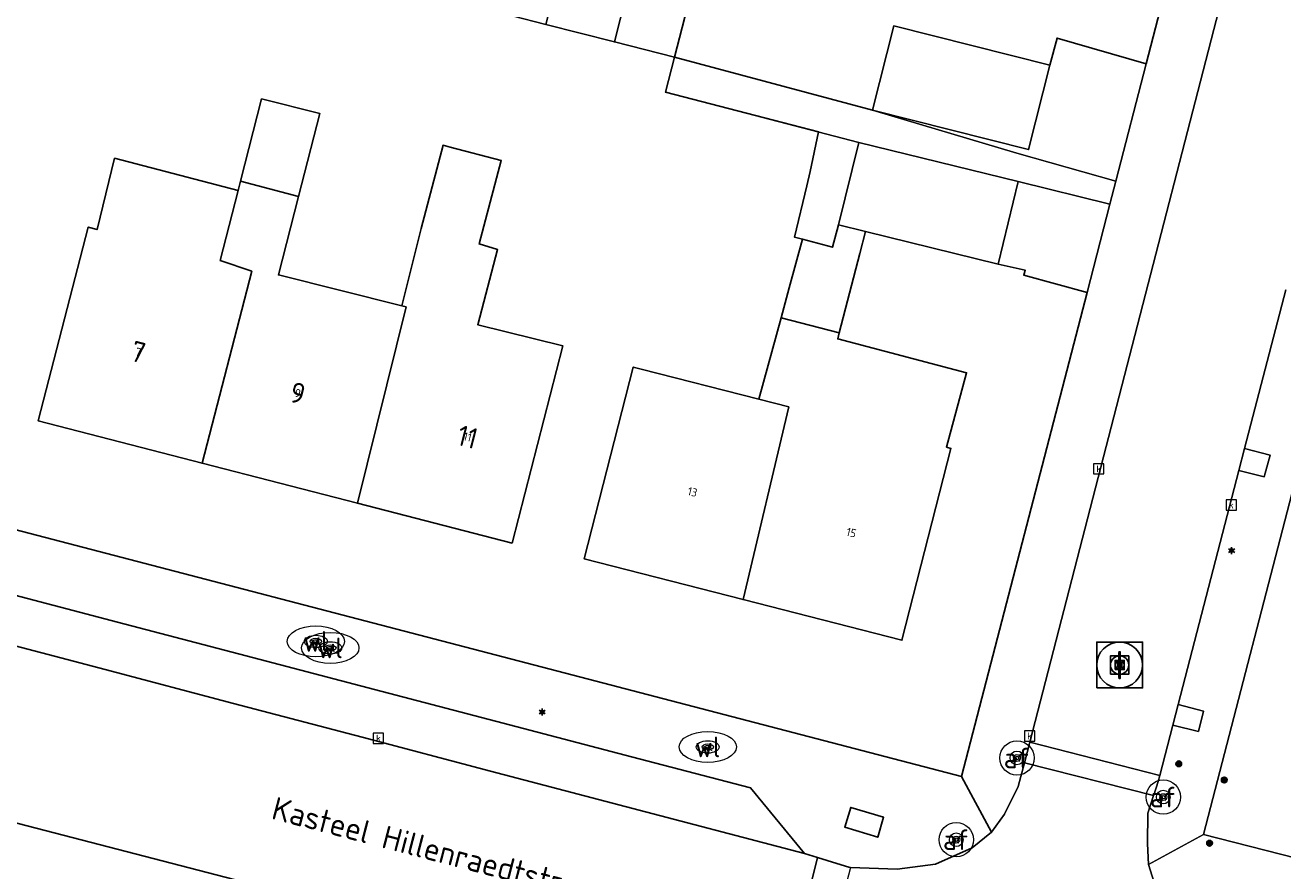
# Model space of a CAD drawing. Header units: metres. Extents: x 197147 to 199131, y 355511 to 356703.
# Tile 129 of 225: x 198436 to 198491, y 355781 to 355818. Entities that reach past the tile are written whole.
import ezdxf
from ezdxf.enums import TextEntityAlignment as Align

# ---------------------------------------------------------------- set-up
doc = ezdxf.new("R2010")
doc.units = ezdxf.units.M
for name, color, linetype in [('B-WE-IE-MEUBILAIR_WEGMEUBILAIR-S', 252, 'Continuous'), ('B-WE-OG-BEBOUWING-GV', 252, 'Continuous'), ('B-WE-OG-BEBOUWING_HUISNUMMER-T18', 252, 'Continuous'), ('B-WE-OG-BEBOUWING_STRAATNAAM-T35', 252, 'Continuous'), ('B-WE-OG-TERREIN_ERF-GV', 252, 'Continuous'), ('B-WE-RI-HWA_KOLK-S', 253, 'Continuous'), ('B-WE-VH-VERHARDING_ASFALT-GV', 253, 'Continuous'), ('B-WE-VH-VERHARDING_BETONSTRAATSTEEN-GV', 253, 'Continuous'), ('B-WE-VH-VERHARDING_TEGEL-GV', 253, 'Continuous')]:
    doc.layers.add(name, color=color, linetype=linetype)
for name, color, linetype, lineweight in [('B-WE-KL-ET_LS_OV_LICHTMAST-S', 252, 'Continuous', 25), ('B-WE-KL-WATER_PUT-S', 252, 'Continuous', 25), ('B-WE-KL-WATER_PUT-S @ 0.05', 252, 'Continuous', 25), ('B-WE-KL-WATER_PUT-S @ 0.1', 252, 'Continuous', 25), ('B-WE-KL-WATER_PUT-S @ 0.2', 252, 'Continuous', 25), ('B-WE-KL-WATER_PUT-S @ 0.5 (1)', 252, 'Continuous', 25), ('B-WE-KL-WATER_PUT-S @ 0.5 (2)', 252, 'Continuous', 25), ('B-WE-OG-TERREIN_ERF-G', 252, 'Continuous', 18), ('B-WE-RI-GWA_KOLK-S', 252, 'Continuous', 25), ('B-WE-RI-GWA_RIOOLPUT-S', 252, 'Continuous', 25), ('B-WE-RI-GWA_RIOOLPUT-S @ 0.05', 252, 'Continuous', 25), ('B-WE-RI-GWA_RIOOLPUT-S @ 0.1', 252, 'Continuous', 25), ('B-WE-RI-GWA_RIOOLPUT-S @ 0.2', 252, 'Continuous', 25), ('B-WE-RI-GWA_RIOOLPUT-S @ 0.5 (1)', 252, 'Continuous', 25), ('B-WE-RI-GWA_RIOOLPUT-S @ 0.5 (2)', 252, 'Continuous', 25), ('B-WE-VH-ONVERHARD-G', 252, 'Continuous', 18), ('B-WE-VH-VERHARDING_ASFALT-G', 252, 'Continuous', 18), ('B-WE-VH-VERHARDING_BETONSTRAATSTEEN-G', 252, 'Continuous', 18), ('B-WE-VH-VERHARDING_OPEN-G', 252, 'Continuous', 18), ('B-WE-VH-VERHARDING_TEGEL-G', 252, 'Continuous', 18), ('B-WE-VW-AFSLUITPAAL-S', 253, 'Continuous', 25), ('B-WE-VW-AFSLUITPAAL-S @ 0.05', 253, 'Continuous', 25), ('B-WE-VW-AFSLUITPAAL-S @ 0.1', 253, 'Continuous', 25), ('B-WE-VW-AFSLUITPAAL-S @ 0.2', 253, 'Continuous', 25), ('B-WE-VW-AFSLUITPAAL-S @ 0.5 (1)', 253, 'Continuous', 25), ('B-WE-VW-AFSLUITPAAL-S @ 0.5 (2)', 253, 'Continuous', 25), ('X-XX-AL-ALGEMEEN-G', 7, 'Continuous', 18), ('X-XX-AL-ALGEMEEN-S', 7, 'Continuous', 25), ('X-XX-AL-ALGEMEEN-S @ 0.05', 7, 'Continuous', 25), ('X-XX-AL-ALGEMEEN-S @ 0.1', 7, 'Continuous', 25), ('X-XX-AL-ALGEMEEN-S @ 0.2', 7, 'Continuous', 25), ('X-XX-AL-ALGEMEEN-S @ 0.5 (1)', 7, 'Continuous', 25), ('X-XX-AL-ALGEMEEN-S @ 0.5 (2)', 7, 'Continuous', 25)]:
    doc.layers.add(name, color=color, linetype=linetype, lineweight=lineweight)
doc.styles.add('NLCS-ISO', font='NLCS-ISO.ttf')
doc.styles.add('NLCS-ISO-ANNOTATIEF-T18', font='NLCS-ISO.ttf', dxfattribs={"height": 1.8})
doc.styles.add('NLCS-ISO-M-T18', font='NLCS-ISO.ttf', dxfattribs={"height": 1.8})
doc.styles.add('NLCS-ISO-M200-T25', font='NLCS-ISO.ttf')

# ---------------------------------------------------------------- blocks, each defined once
blk = doc.blocks.new('BGT-WATERLEIDINGPUT-SO')
at = {"color": 0, "linetype": 'ByBlock', "lineweight": 18}
blk.add_ellipse((0, 0), major_axis=(2.5, 0), ratio=0.54, dxfattribs=at)
at = {"color": 0, "linetype": 'ByBlock', "lineweight": 18, "style": 'NLCS-ISO-M-T18'}
blk.add_text('wl', height=1.5, dxfattribs=at).set_placement((0, 0), align=Align.MIDDLE_CENTER)
blk = doc.blocks.new('BGT-KOLK-SO')
at = {"color": 0, "linetype": 'ByBlock', "lineweight": 18}
blk.add_lwpolyline([(-0.045, -0.045), (0.045, -0.045), (0.045, 0.045), (-0.045, 0.045)], close=True, dxfattribs=at)
at = {"color": 0, "linetype": 'ByBlock', "lineweight": 18, "style": 'NLCS-ISO-M-T18'}
blk.add_text('k', height=0.06, dxfattribs=at).set_placement((0, 0), align=Align.MIDDLE_CENTER)
blk = doc.blocks.new('SIE-WEG_AFVALBAK_TYPE_01')
for radius in [0.25, 0.156]:
    blk.add_circle((0, 0), radius)
blk = doc.blocks.new('*U816')
at = {"layer": 'X-XX-AL-ALGEMEEN-S @ 0.05', "xscale": 0.05, "yscale": 0.05, "zscale": 0.05}
blk.add_blockref('SIE-WEG_AFVALBAK_TYPE_01', (198487.768, 355781.886), dxfattribs=at)
at = {"layer": 'X-XX-AL-ALGEMEEN-S @ 0.1', "xscale": 0.1, "yscale": 0.1, "zscale": 0.1}
blk.add_blockref('SIE-WEG_AFVALBAK_TYPE_01', (198487.768, 355781.886), dxfattribs=at)
at = {"layer": 'X-XX-AL-ALGEMEEN-S @ 0.2', "xscale": 0.2, "yscale": 0.2, "zscale": 0.2}
blk.add_blockref('SIE-WEG_AFVALBAK_TYPE_01', (198487.768, 355781.886), dxfattribs=at)
at = {"layer": 'X-XX-AL-ALGEMEEN-S @ 0.5 (1)', "xscale": 0.5, "yscale": 0.5, "zscale": 0.5}
blk.add_blockref('SIE-WEG_AFVALBAK_TYPE_01', (198487.768, 355781.886), dxfattribs=at)
at = {"layer": 'X-XX-AL-ALGEMEEN-S @ 0.5 (2)', "xscale": 0.5, "yscale": 0.5, "zscale": 0.5}
blk.add_blockref('SIE-WEG_AFVALBAK_TYPE_01', (198487.768, 355781.886), dxfattribs=at)
blk = doc.blocks.new('*U818')
at = {"layer": 'X-XX-AL-ALGEMEEN-S @ 0.05', "xscale": 0.05, "yscale": 0.05, "zscale": 0.05}
blk.add_blockref('SIE-WEG_AFVALBAK_TYPE_01', (198486.421, 355785.354), dxfattribs=at)
at = {"layer": 'X-XX-AL-ALGEMEEN-S @ 0.1', "xscale": 0.1, "yscale": 0.1, "zscale": 0.1}
blk.add_blockref('SIE-WEG_AFVALBAK_TYPE_01', (198486.421, 355785.354), dxfattribs=at)
at = {"layer": 'X-XX-AL-ALGEMEEN-S @ 0.2', "xscale": 0.2, "yscale": 0.2, "zscale": 0.2}
blk.add_blockref('SIE-WEG_AFVALBAK_TYPE_01', (198486.421, 355785.354), dxfattribs=at)
at = {"layer": 'X-XX-AL-ALGEMEEN-S @ 0.5 (1)', "xscale": 0.5, "yscale": 0.5, "zscale": 0.5}
blk.add_blockref('SIE-WEG_AFVALBAK_TYPE_01', (198486.421, 355785.354), dxfattribs=at)
at = {"layer": 'X-XX-AL-ALGEMEEN-S @ 0.5 (2)', "xscale": 0.5, "yscale": 0.5, "zscale": 0.5}
blk.add_blockref('SIE-WEG_AFVALBAK_TYPE_01', (198486.421, 355785.354), dxfattribs=at)
blk = doc.blocks.new('*U820')
at = {"layer": 'X-XX-AL-ALGEMEEN-S @ 0.05', "xscale": 0.05, "yscale": 0.05, "zscale": 0.05}
blk.add_blockref('SIE-WEG_AFVALBAK_TYPE_01', (198488.407, 355784.647), dxfattribs=at)
at = {"layer": 'X-XX-AL-ALGEMEEN-S @ 0.1', "xscale": 0.1, "yscale": 0.1, "zscale": 0.1}
blk.add_blockref('SIE-WEG_AFVALBAK_TYPE_01', (198488.407, 355784.647), dxfattribs=at)
at = {"layer": 'X-XX-AL-ALGEMEEN-S @ 0.2', "xscale": 0.2, "yscale": 0.2, "zscale": 0.2}
blk.add_blockref('SIE-WEG_AFVALBAK_TYPE_01', (198488.407, 355784.647), dxfattribs=at)
at = {"layer": 'X-XX-AL-ALGEMEEN-S @ 0.5 (1)', "xscale": 0.5, "yscale": 0.5, "zscale": 0.5}
blk.add_blockref('SIE-WEG_AFVALBAK_TYPE_01', (198488.407, 355784.647), dxfattribs=at)
at = {"layer": 'X-XX-AL-ALGEMEEN-S @ 0.5 (2)', "xscale": 0.5, "yscale": 0.5, "zscale": 0.5}
blk.add_blockref('SIE-WEG_AFVALBAK_TYPE_01', (198488.407, 355784.647), dxfattribs=at)
blk = doc.blocks.new('B-SIE-WEG_LICHTMAST-SO')
at = {"ltscale": 0.1}
for p, q in [((-0.33, 0.19), (-0.67, 0.39)), ((0, 0.39), (0, 0.77)), ((0.33, 0.19), (0.67, 0.39)), ((-0.33, -0.19), (-0.67, -0.39)), ((0, -0.39), (0, -0.77)), ((0.33, -0.19), (0.67, -0.39))]:
    blk.add_line(p, q, dxfattribs=at)
at = {"flags": 128}
for points in [[(-0.35, 0.15), (0.35, 0.15)], [(-0.35, -0.15), (0.35, -0.15)]]:
    blk.add_lwpolyline(points, dxfattribs=at)
at = {"ltscale": 0.1}
blk.add_circle((0, 0), 0.386, dxfattribs=at)
at = {"style": 'NLCS-ISO'}
blk.add_attdef('TYPE', text='', height=0.549, dxfattribs=at).set_placement((0, 0.77), align=Align.BOTTOM_CENTER)
blk = doc.blocks.new('SVW-AFSLUITPAAL-SO')
at = {"lineweight": 18}
blk.add_circle((0, 0), 1.5, dxfattribs=at)
at = {"lineweight": 18, "style": 'NLCS-ISO'}
blk.add_text('af', height=1.8, dxfattribs=at).set_placement((0, 0), align=Align.MIDDLE_CENTER)
blk = doc.blocks.new('*U910')
at = {"layer": 'B-WE-VW-AFSLUITPAAL-S @ 0.05', "xscale": 0.05, "yscale": 0.05, "zscale": 0.05}
blk.add_blockref('SVW-AFSLUITPAAL-SO', (198485.748, 355783.9), dxfattribs=at)
at = {"layer": 'B-WE-VW-AFSLUITPAAL-S @ 0.1', "xscale": 0.1, "yscale": 0.1, "zscale": 0.1}
blk.add_blockref('SVW-AFSLUITPAAL-SO', (198485.748, 355783.9), dxfattribs=at)
at = {"layer": 'B-WE-VW-AFSLUITPAAL-S @ 0.2', "xscale": 0.2, "yscale": 0.2, "zscale": 0.2}
blk.add_blockref('SVW-AFSLUITPAAL-SO', (198485.748, 355783.9), dxfattribs=at)
at = {"layer": 'B-WE-VW-AFSLUITPAAL-S @ 0.5 (1)', "xscale": 0.5, "yscale": 0.5, "zscale": 0.5}
blk.add_blockref('SVW-AFSLUITPAAL-SO', (198485.748, 355783.9), dxfattribs=at)
at = {"layer": 'B-WE-VW-AFSLUITPAAL-S @ 0.5 (2)', "xscale": 0.5, "yscale": 0.5, "zscale": 0.5}
blk.add_blockref('SVW-AFSLUITPAAL-SO', (198485.748, 355783.9), dxfattribs=at)
blk = doc.blocks.new('*U925')
at = {"layer": 'B-WE-VW-AFSLUITPAAL-S @ 0.05', "xscale": 0.05, "yscale": 0.05, "zscale": 0.05}
blk.add_blockref('SVW-AFSLUITPAAL-SO', (198476.717, 355782.043), dxfattribs=at)
at = {"layer": 'B-WE-VW-AFSLUITPAAL-S @ 0.1', "xscale": 0.1, "yscale": 0.1, "zscale": 0.1}
blk.add_blockref('SVW-AFSLUITPAAL-SO', (198476.717, 355782.043), dxfattribs=at)
at = {"layer": 'B-WE-VW-AFSLUITPAAL-S @ 0.2', "xscale": 0.2, "yscale": 0.2, "zscale": 0.2}
blk.add_blockref('SVW-AFSLUITPAAL-SO', (198476.717, 355782.043), dxfattribs=at)
at = {"layer": 'B-WE-VW-AFSLUITPAAL-S @ 0.5 (1)', "xscale": 0.5, "yscale": 0.5, "zscale": 0.5}
blk.add_blockref('SVW-AFSLUITPAAL-SO', (198476.717, 355782.043), dxfattribs=at)
at = {"layer": 'B-WE-VW-AFSLUITPAAL-S @ 0.5 (2)', "xscale": 0.5, "yscale": 0.5, "zscale": 0.5}
blk.add_blockref('SVW-AFSLUITPAAL-SO', (198476.717, 355782.043), dxfattribs=at)
blk = doc.blocks.new('*U927')
at = {"layer": 'B-WE-VW-AFSLUITPAAL-S @ 0.05', "xscale": 0.05, "yscale": 0.05, "zscale": 0.05}
blk.add_blockref('SVW-AFSLUITPAAL-SO', (198479.367, 355785.607), dxfattribs=at)
at = {"layer": 'B-WE-VW-AFSLUITPAAL-S @ 0.1', "xscale": 0.1, "yscale": 0.1, "zscale": 0.1}
blk.add_blockref('SVW-AFSLUITPAAL-SO', (198479.367, 355785.607), dxfattribs=at)
at = {"layer": 'B-WE-VW-AFSLUITPAAL-S @ 0.2', "xscale": 0.2, "yscale": 0.2, "zscale": 0.2}
blk.add_blockref('SVW-AFSLUITPAAL-SO', (198479.367, 355785.607), dxfattribs=at)
at = {"layer": 'B-WE-VW-AFSLUITPAAL-S @ 0.5 (1)', "xscale": 0.5, "yscale": 0.5, "zscale": 0.5}
blk.add_blockref('SVW-AFSLUITPAAL-SO', (198479.367, 355785.607), dxfattribs=at)
at = {"layer": 'B-WE-VW-AFSLUITPAAL-S @ 0.5 (2)', "xscale": 0.5, "yscale": 0.5, "zscale": 0.5}
blk.add_blockref('SVW-AFSLUITPAAL-SO', (198479.367, 355785.607), dxfattribs=at)
blk = doc.blocks.new('SKL-WATERLEIDINGPUT-SO')
at = {"color": 0, "linetype": 'ByBlock', "lineweight": 18}
blk.add_ellipse((0, 0), major_axis=(2.5, 0), ratio=0.54, dxfattribs=at)
at = {"color": 0, "linetype": 'ByBlock', "lineweight": 18, "style": 'NLCS-ISO'}
blk.add_text('wl', height=1.8, dxfattribs=at).set_placement((0, 0), align=Align.MIDDLE_CENTER)
blk = doc.blocks.new('*U1057')
at = {"layer": 'B-WE-KL-WATER_PUT-S @ 0.05', "xscale": 0.05, "yscale": 0.05, "zscale": 0.05}
blk.add_blockref('SKL-WATERLEIDINGPUT-SO', (198449.416, 355790.407), dxfattribs=at)
at = {"layer": 'B-WE-KL-WATER_PUT-S @ 0.1', "xscale": 0.1, "yscale": 0.1, "zscale": 0.1}
blk.add_blockref('SKL-WATERLEIDINGPUT-SO', (198449.416, 355790.407), dxfattribs=at)
at = {"layer": 'B-WE-KL-WATER_PUT-S @ 0.2', "xscale": 0.2, "yscale": 0.2, "zscale": 0.2}
blk.add_blockref('SKL-WATERLEIDINGPUT-SO', (198449.416, 355790.407), dxfattribs=at)
at = {"layer": 'B-WE-KL-WATER_PUT-S @ 0.5 (1)', "xscale": 0.5, "yscale": 0.5, "zscale": 0.5}
blk.add_blockref('SKL-WATERLEIDINGPUT-SO', (198449.416, 355790.407), dxfattribs=at)
at = {"layer": 'B-WE-KL-WATER_PUT-S @ 0.5 (2)', "xscale": 0.5, "yscale": 0.5, "zscale": 0.5}
blk.add_blockref('SKL-WATERLEIDINGPUT-SO', (198449.416, 355790.407), dxfattribs=at)
blk = doc.blocks.new('SRI-PUT_INSPECTIE-SO')
at = {"lineweight": -3, "flags": 128}
blk.add_lwpolyline([(-2, -2), (2, -2), (2, 2), (-2, 2)], close=True, dxfattribs=at)
at = {"lineweight": -3, "ltscale": 1.5}
blk.add_circle((0, 0), 2, dxfattribs=at)
at = {"ltscale": 0.1, "style": 'NLCS-ISO'}
blk.add_text('I', height=2.5, dxfattribs=at).set_placement((0, -0.01), align=Align.MIDDLE_CENTER)
blk = doc.blocks.new('*U1070')
at = {"layer": 'B-WE-RI-GWA_RIOOLPUT-S @ 0.05', "xscale": 0.05, "yscale": 0.05, "zscale": 0.05}
blk.add_blockref('SRI-PUT_INSPECTIE-SO', (198483.844, 355789.661), dxfattribs=at)
at = {"layer": 'B-WE-RI-GWA_RIOOLPUT-S @ 0.1', "xscale": 0.1, "yscale": 0.1, "zscale": 0.1}
blk.add_blockref('SRI-PUT_INSPECTIE-SO', (198483.844, 355789.661), dxfattribs=at)
at = {"layer": 'B-WE-RI-GWA_RIOOLPUT-S @ 0.2', "xscale": 0.2, "yscale": 0.2, "zscale": 0.2}
blk.add_blockref('SRI-PUT_INSPECTIE-SO', (198483.844, 355789.661), dxfattribs=at)
at = {"layer": 'B-WE-RI-GWA_RIOOLPUT-S @ 0.5 (1)', "xscale": 0.5, "yscale": 0.5, "zscale": 0.5}
blk.add_blockref('SRI-PUT_INSPECTIE-SO', (198483.844, 355789.661), dxfattribs=at)
at = {"layer": 'B-WE-RI-GWA_RIOOLPUT-S @ 0.5 (2)', "xscale": 0.5, "yscale": 0.5, "zscale": 0.5}
blk.add_blockref('SRI-PUT_INSPECTIE-SO', (198483.844, 355789.661), dxfattribs=at)
blk = doc.blocks.new('*U1077')
at = {"layer": 'B-WE-KL-WATER_PUT-S @ 0.05', "xscale": 0.05, "yscale": 0.05, "zscale": 0.05}
blk.add_blockref('SKL-WATERLEIDINGPUT-SO', (198448.786, 355790.691), dxfattribs=at)
at = {"layer": 'B-WE-KL-WATER_PUT-S @ 0.1', "xscale": 0.1, "yscale": 0.1, "zscale": 0.1}
blk.add_blockref('SKL-WATERLEIDINGPUT-SO', (198448.786, 355790.691), dxfattribs=at)
at = {"layer": 'B-WE-KL-WATER_PUT-S @ 0.2', "xscale": 0.2, "yscale": 0.2, "zscale": 0.2}
blk.add_blockref('SKL-WATERLEIDINGPUT-SO', (198448.786, 355790.691), dxfattribs=at)
at = {"layer": 'B-WE-KL-WATER_PUT-S @ 0.5 (1)', "xscale": 0.5, "yscale": 0.5, "zscale": 0.5}
blk.add_blockref('SKL-WATERLEIDINGPUT-SO', (198448.786, 355790.691), dxfattribs=at)
at = {"layer": 'B-WE-KL-WATER_PUT-S @ 0.5 (2)', "xscale": 0.5, "yscale": 0.5, "zscale": 0.5}
blk.add_blockref('SKL-WATERLEIDINGPUT-SO', (198448.786, 355790.691), dxfattribs=at)
blk = doc.blocks.new('*U1180')
at = {"layer": 'B-WE-KL-WATER_PUT-S @ 0.05', "xscale": 0.05, "yscale": 0.05, "zscale": 0.05}
blk.add_blockref('SKL-WATERLEIDINGPUT-SO', (198465.88, 355786.088), dxfattribs=at)
at = {"layer": 'B-WE-KL-WATER_PUT-S @ 0.1', "xscale": 0.1, "yscale": 0.1, "zscale": 0.1}
blk.add_blockref('SKL-WATERLEIDINGPUT-SO', (198465.88, 355786.088), dxfattribs=at)
at = {"layer": 'B-WE-KL-WATER_PUT-S @ 0.2', "xscale": 0.2, "yscale": 0.2, "zscale": 0.2}
blk.add_blockref('SKL-WATERLEIDINGPUT-SO', (198465.88, 355786.088), dxfattribs=at)
at = {"layer": 'B-WE-KL-WATER_PUT-S @ 0.5 (1)', "xscale": 0.5, "yscale": 0.5, "zscale": 0.5}
blk.add_blockref('SKL-WATERLEIDINGPUT-SO', (198465.88, 355786.088), dxfattribs=at)
at = {"layer": 'B-WE-KL-WATER_PUT-S @ 0.5 (2)', "xscale": 0.5, "yscale": 0.5, "zscale": 0.5}
blk.add_blockref('SKL-WATERLEIDINGPUT-SO', (198465.88, 355786.088), dxfattribs=at)

msp = doc.modelspace()

# ---------------------------------------------------------------- linework, layer by layer
at = {"layer": 'B-WE-OG-BEBOUWING-GV', "ltscale": 0.2, "flags": 128}
for points in [[(198463.347, 355822.933), (198460.364, 355823.699), (198458.814, 355817.602), (198461.807, 355816.836), (198463.347, 355822.933)], [(198463.347, 355822.933), (198461.807, 355816.836), (198464.431, 355816.165), (198465.993, 355822.255), (198463.347, 355822.933)], [(198480.797, 355815.819), (198473.994, 355817.531), (198473.069, 355813.855), (198479.872, 355812.143), (198480.797, 355815.819)], [(198448.03, 355810.088), (198448.958, 355813.72), (198446.42, 355814.353), (198445.5, 355810.764), (198448.03, 355810.088)], [(198454.638, 355812.248), (198454.339, 355812.327), (198453.379, 355808.693), (198452.534, 355805.328), (198452.724, 355805.281), (198450.601, 355796.716), (198457.345, 355794.977), (198459.561, 355803.574), (198455.851, 355804.5), (198456.705, 355807.789), (198455.904, 355808.026), (198456.864, 355811.66), (198454.638, 355812.248)], [(198479.423, 355810.742), (198472.465, 355812.452), (198471.582, 355808.86), (198472.755, 355808.572), (198478.54, 355807.15), (198479.423, 355810.742)], [(198444.614, 355807.308), (198445.396, 355810.36), (198440.008, 355811.76), (198439.252, 355808.659), (198438.862, 355808.757), (198436.683, 355800.305), (198443.827, 355798.463), (198445.994, 355806.833), (198444.614, 355807.308)], [(198443.827, 355798.463), (198450.601, 355796.716), (198452.724, 355805.281), (198452.534, 355805.328), (198447.156, 355806.671), (198448.03, 355810.088), (198445.5, 355810.764), (198445.396, 355810.36), (198444.614, 355807.308), (198445.994, 355806.833), (198443.827, 355798.463)], [(198469.435, 355806.114), (198469.08, 355804.808), (198471.618, 355804.141), (198472.507, 355807.606), (198472.755, 355808.572), (198471.582, 355808.86), (198471.316, 355807.88), (198470.011, 355808.234), (198469.435, 355806.114)], [(198468.113, 355801.251), (198469.41, 355800.92), (198467.42, 355792.516), (198474.347, 355790.744), (198476.487, 355799.109), (198476.29, 355799.159), (198477.168, 355802.41), (198471.553, 355803.886), (198471.618, 355804.141), (198469.08, 355804.808), (198468.113, 355801.251)], [(198467.42, 355792.516), (198469.41, 355800.92), (198468.113, 355801.251), (198462.975, 355802.566), (198462.633, 355802.653), (198460.493, 355794.287), (198467.42, 355792.516)]]:
    msp.add_lwpolyline(points, close=True, dxfattribs=at)
at = {"layer": 'B-WE-OG-BEBOUWING-GV', "flags": 128}
for points in [[(198448.03, 355810.088), (198448.958, 355813.72), (198446.42, 355814.353), (198445.5, 355810.764)], [(198454.638, 355812.248), (198454.339, 355812.327), (198453.379, 355808.693), (198452.534, 355805.328), (198452.724, 355805.281), (198450.601, 355796.716), (198457.345, 355794.977), (198459.561, 355803.574), (198455.851, 355804.5), (198456.705, 355807.789), (198455.904, 355808.026), (198456.864, 355811.66), (198454.638, 355812.248)], [(198445.396, 355810.36), (198440.008, 355811.76), (198439.252, 355808.659), (198438.862, 355808.757), (198436.683, 355800.305), (198443.827, 355798.463), (198445.994, 355806.833)], [(198452.534, 355805.328), (198447.156, 355806.671), (198448.03, 355810.088), (198445.5, 355810.764), (198445.396, 355810.36), (198444.614, 355807.308), (198445.994, 355806.833)], [(198443.827, 355798.463), (198450.601, 355796.716)]]:
    msp.add_lwpolyline(points, dxfattribs=at)
at = {"layer": 'B-WE-OG-TERREIN_ERF-G', "ltscale": 0.2, "flags": 128}
for points in [[(198533.601, 355914.957), (198532.049, 355915.362), (198525.908, 355916.964), (198525.293, 355917.053), (198524.636, 355917.025), (198523.971, 355916.863), (198523.339, 355916.566), (198522.78, 355916.147), (198522.326, 355915.635), (198521.993, 355915.068), (198521.783, 355914.483), (198487.496, 355782.276), (198574.157, 355760.137), (198578.928, 355776.77), (198589.329, 355813.026), (198585.38, 355814.269), (198571.775, 355818.022), (198571.131, 355899.543), (198571.086, 355905.181), (198564.775, 355906.827), (198559.835, 355908.115), (198533.943, 355914.868), (198533.601, 355914.957)], [(198450.601, 355796.716), (198443.827, 355798.463), (198436.683, 355800.305), (198438.862, 355808.757), (198439.252, 355808.659), (198440.008, 355811.76), (198445.396, 355810.36), (198445.5, 355810.764), (198446.42, 355814.353), (198448.958, 355813.72), (198448.03, 355810.088), (198447.156, 355806.671), (198452.534, 355805.328), (198453.379, 355808.693), (198454.339, 355812.327), (198454.638, 355812.248), (198456.864, 355811.66), (198455.904, 355808.026), (198456.705, 355807.789), (198455.851, 355804.5), (198459.561, 355803.574), (198457.345, 355794.977), (198450.601, 355796.716)]]:
    msp.add_lwpolyline(points, close=True, dxfattribs=at)
for points in [[(198465.993, 355822.255), (198464.431, 355816.165), (198473.069, 355813.855), (198473.994, 355817.531), (198480.797, 355815.819), (198481.117, 355817.002), (198485.008, 355815.881), (198490.837, 355838.371)], [(198416.641, 355800.526), (198476.951, 355784.798), (198482.424, 355805.914), (198479.672, 355806.658), (198479.725, 355806.875), (198478.54, 355807.15), (198472.755, 355808.572), (198472.507, 355807.606), (198471.618, 355804.141), (198471.553, 355803.886), (198477.168, 355802.41), (198476.29, 355799.159), (198476.487, 355799.109), (198474.347, 355790.744), (198467.42, 355792.516), (198460.493, 355794.287), (198462.633, 355802.653), (198462.975, 355802.566), (198468.113, 355801.251), (198469.08, 355804.808), (198469.08, 355804.808), (198469.435, 355806.114), (198470.011, 355808.234), (198471.316, 355807.88), (198471.582, 355808.86), (198472.465, 355812.452), (198464.041, 355814.646), (198464.431, 355816.165), (198461.807, 355816.836), (198458.814, 355817.602)]]:
    msp.add_lwpolyline(points, dxfattribs=at)
at = {"layer": 'B-WE-OG-TERREIN_ERF-GV', "flags": 128}
for points in [[(198465.993, 355822.255), (198464.431, 355816.165), (198473.069, 355813.855), (198473.994, 355817.531), (198480.797, 355815.819), (198481.117, 355817.002), (198485.008, 355815.881), (198490.837, 355838.371), (198473.095, 355843.009), (198470.307, 355931.317)], [(198469.08, 355804.808), (198469.435, 355806.114), (198470.011, 355808.234), (198469.657, 355808.323), (198470.196, 355810.564), (198470.34, 355811.186), (198470.713, 355812.908), (198464.041, 355814.646), (198464.431, 355816.165), (198461.807, 355816.836), (198458.814, 355817.602), (198455.884, 355818.351), (198452.681, 355819.17), (198449.713, 355819.93), (198446.597, 355820.727), (198443.603, 355821.493), (198440.359, 355822.322), (198437.177, 355823.136), (198428.495, 355824.895)], [(198453.379, 355808.693), (198454.339, 355812.327), (198454.638, 355812.248), (198456.864, 355811.66), (198455.904, 355808.026), (198456.705, 355807.789), (198455.851, 355804.5), (198459.561, 355803.574), (198457.345, 355794.977), (198450.601, 355796.716), (198443.827, 355798.463), (198436.683, 355800.305), (198438.862, 355808.757), (198439.252, 355808.659), (198440.008, 355811.76), (198445.396, 355810.36), (198445.5, 355810.764), (198446.42, 355814.353), (198448.958, 355813.72), (198448.03, 355810.088), (198447.156, 355806.671), (198452.534, 355805.328), (198453.379, 355808.693)], [(198416.641, 355800.526), (198476.951, 355784.798), (198482.424, 355805.914), (198479.672, 355806.658), (198479.725, 355806.875), (198478.54, 355807.15), (198472.755, 355808.572), (198472.507, 355807.606), (198471.618, 355804.141), (198471.553, 355803.886), (198477.168, 355802.41), (198476.29, 355799.159), (198476.487, 355799.109), (198474.347, 355790.744), (198467.42, 355792.516), (198460.493, 355794.287), (198462.633, 355802.653), (198462.975, 355802.566), (198468.113, 355801.251), (198469.08, 355804.808)]]:
    msp.add_lwpolyline(points, dxfattribs=at)
at = {"layer": 'B-WE-VH-ONVERHARD-G', "ltscale": 0.2, "flags": 128}
for points in [[(198489.044, 355798.141), (198490.152, 355797.87), (198490.403, 355798.811), (198489.293, 355799.101), (198489.044, 355798.141)], [(198486.398, 355787.94), (198486.164, 355787.037), (198487.288, 355786.766), (198487.507, 355787.654), (198486.398, 355787.94)], [(198471.858, 355782.586), (198473.296, 355782.16), (198473.552, 355783.023), (198472.114, 355783.449), (198471.858, 355782.586)]]:
    msp.add_lwpolyline(points, close=True, dxfattribs=at)
at = {"layer": 'B-WE-VH-VERHARDING_ASFALT-G', "ltscale": 0.2, "flags": 128}
msp.add_lwpolyline([(198495.164, 355845.317), (198479.924, 355786.301), (198485.595, 355784.846), (198486.164, 355787.037), (198486.398, 355787.94), (198489.044, 355798.141), (198489.293, 355799.101), (198491.087, 355806.017)], dxfattribs=at)
for points in [[(198392.39, 355793.624), (198393.319, 355793.646), (198394.24, 355793.524), (198461.716, 355776.028), (198468.915, 355774.219), (198470.659, 355781.265), (198470.098, 355781.438), (198462.006, 355783.566), (198456.404, 355785.039), (198450.804, 355786.512), (198445.199, 355787.986), (198439.596, 355789.459), (198433.994, 355790.933), (198428.392, 355792.406), (198422.789, 355793.879), (198417.335, 355795.313), (198411.603, 355796.821), (198406.001, 355798.294), (198396.913, 355800.684), (198394.262, 355801.325), (198392.39, 355793.624)], [(198485.332, 355783.99), (198485.528, 355784.586), (198485.595, 355784.846), (198479.924, 355786.301), (198479.69, 355785.395), (198479.688, 355785.388), (198485.324, 355783.967), (198485.332, 355783.99)], [(198485.324, 355783.967), (198479.688, 355785.388), (198479.422, 355784.356), (198478.827, 355783.152), (198478.248, 355782.365), (198477.408, 355781.683), (198475.809, 355780.976), (198474.142, 355780.758), (198472.105, 355780.837), (198470.286, 355773.875), (198485.939, 355769.941), (198486.735, 355769.735), (198487.862, 355769.443), (198489.618, 355776.306), (198489.359, 355776.37), (198488.889, 355776.601), (198487.883, 355777.094), (198486.475, 355778.204), (198485.785, 355779.14), (198485.424, 355779.941), (198485.103, 355780.968), (198485.061, 355781.871), (198485.072, 355783.198), (198485.324, 355783.967)]]:
    msp.add_lwpolyline(points, close=True, dxfattribs=at)
at = {"layer": 'B-WE-VH-VERHARDING_ASFALT-GV', "flags": 128}
msp.add_lwpolyline([(198392.39, 355793.624), (198393.319, 355793.646), (198394.24, 355793.524), (198461.716, 355776.028), (198468.915, 355774.219), (198470.659, 355781.265), (198470.098, 355781.438), (198462.006, 355783.566), (198456.404, 355785.039), (198450.804, 355786.512), (198445.199, 355787.986), (198439.596, 355789.459), (198433.994, 355790.933), (198428.392, 355792.406), (198422.789, 355793.879), (198417.335, 355795.313), (198411.603, 355796.821), (198406.001, 355798.294), (198396.913, 355800.684), (198394.262, 355801.325)], dxfattribs=at)
at = {"layer": 'B-WE-VH-VERHARDING_BETONSTRAATSTEEN-G', "ltscale": 0.2, "flags": 128}
msp.add_lwpolyline([(198433.994, 355790.933), (198439.596, 355789.459), (198445.199, 355787.986), (198450.804, 355786.512), (198456.404, 355785.039), (198462.006, 355783.566), (198470.098, 355781.438), (198467.749, 355784.303), (198462.554, 355785.662), (198456.95, 355787.128), (198451.349, 355788.594), (198445.742, 355790.061), (198440.137, 355791.527), (198434.533, 355792.993)], dxfattribs=at)
at = {"layer": 'B-WE-VH-VERHARDING_BETONSTRAATSTEEN-GV', "flags": 128}
msp.add_lwpolyline([(198433.994, 355790.933), (198439.596, 355789.459), (198445.199, 355787.986), (198450.804, 355786.512), (198456.404, 355785.039), (198462.006, 355783.566), (198470.098, 355781.438), (198467.749, 355784.303), (198462.554, 355785.662), (198456.95, 355787.128), (198451.349, 355788.594), (198445.742, 355790.061), (198440.137, 355791.527), (198434.533, 355792.993)], dxfattribs=at)
at = {"layer": 'B-WE-VH-VERHARDING_OPEN-G', "ltscale": 0.2, "flags": 128}
for points in [[(198473.069, 355813.855), (198479.363, 355811.983), (198483.681, 355810.763), (198485.008, 355815.881), (198481.117, 355817.002), (198480.797, 355815.819), (198479.872, 355812.143), (198473.069, 355813.855)], [(198479.363, 355811.983), (198473.069, 355813.855), (198464.431, 355816.165), (198464.041, 355814.646), (198472.465, 355812.452), (198479.423, 355810.742), (198483.421, 355809.759), (198483.681, 355810.763), (198479.363, 355811.983)], [(198483.421, 355809.759), (198479.423, 355810.742), (198478.54, 355807.15), (198479.725, 355806.875), (198479.672, 355806.658), (198482.424, 355805.914), (198483.421, 355809.759)]]:
    msp.add_lwpolyline(points, close=True, dxfattribs=at)
at = {"layer": 'B-WE-VH-VERHARDING_TEGEL-G', "ltscale": 0.2, "flags": 128}
for points in [[(198491.087, 355806.017), (198489.293, 355799.101), (198490.403, 355798.811), (198490.152, 355797.87), (198489.044, 355798.141), (198486.398, 355787.94), (198487.507, 355787.654), (198487.288, 355786.766), (198486.164, 355787.037), (198485.595, 355784.846), (198485.528, 355784.586), (198485.332, 355783.99), (198485.324, 355783.967), (198485.072, 355783.198), (198485.061, 355781.871), (198485.103, 355780.968), (198487.496, 355782.276), (198521.783, 355914.483)], [(198497.612, 355881.555), (198487.526, 355842.525), (198487.505, 355842.445), (198487.401, 355842.041), (198490.837, 355838.371), (198485.008, 355815.881), (198483.681, 355810.763), (198483.421, 355809.759), (198482.424, 355805.914), (198476.951, 355784.798), (198476.951, 355784.798), (198478.248, 355782.365), (198478.827, 355783.152), (198479.422, 355784.356), (198479.688, 355785.388), (198479.69, 355785.395), (198479.924, 355786.301), (198495.164, 355845.317)], [(198434.533, 355792.993), (198440.137, 355791.527), (198445.742, 355790.061), (198451.349, 355788.594), (198456.95, 355787.128), (198462.554, 355785.662), (198467.749, 355784.303), (198470.098, 355781.438), (198470.659, 355781.265), (198471.51, 355781.003), (198472.039, 355780.84), (198472.105, 355780.837), (198474.142, 355780.758), (198475.809, 355780.976), (198477.408, 355781.683), (198478.248, 355782.365), (198476.951, 355784.798), (198416.641, 355800.526)], [(198461.716, 355776.028), (198394.24, 355793.524), (198393.319, 355793.646), (198392.39, 355793.624), (198391.588, 355793.487), (198390.813, 355793.243), (198389.858, 355792.768), (198388.988, 355792.119), (198388.25, 355791.324), (198387.676, 355790.425), (198387.351, 355789.68), (198387.13, 355788.897), (198389.662, 355788.934), (198389.681, 355788.997), (198390.114, 355789.751), (198390.73, 355790.399), (198391.484, 355790.88), (198392.307, 355791.161), (198393.125, 355791.242), (198393.881, 355791.154), (198439.671, 355779.265)], [(198574.157, 355760.137), (198487.496, 355782.276), (198485.103, 355780.968), (198485.424, 355779.941)]]:
    msp.add_lwpolyline(points, dxfattribs=at)
msp.add_lwpolyline([(198471.858, 355782.586), (198472.114, 355783.449), (198473.552, 355783.023), (198473.296, 355782.16), (198471.858, 355782.586)], close=True, dxfattribs=at)
at = {"layer": 'B-WE-VH-VERHARDING_TEGEL-GV', "flags": 128}
for points in [[(198434.533, 355792.993), (198440.137, 355791.527), (198445.742, 355790.061), (198451.349, 355788.594), (198456.95, 355787.128), (198462.554, 355785.662), (198467.749, 355784.303), (198470.098, 355781.438), (198470.659, 355781.265), (198471.51, 355781.003), (198472.039, 355780.84), (198472.105, 355780.837), (198474.142, 355780.758), (198475.809, 355780.976), (198477.408, 355781.683), (198478.248, 355782.365), (198476.951, 355784.798), (198416.641, 355800.526)], [(198461.716, 355776.028), (198394.24, 355793.524), (198393.319, 355793.646), (198392.39, 355793.624), (198391.588, 355793.487), (198390.813, 355793.243), (198389.858, 355792.768), (198388.988, 355792.119), (198388.25, 355791.324), (198387.676, 355790.425), (198387.351, 355789.68), (198387.13, 355788.897), (198389.662, 355788.934), (198389.681, 355788.997), (198390.114, 355789.751), (198390.73, 355790.399), (198391.484, 355790.88), (198392.307, 355791.161), (198393.125, 355791.242), (198393.881, 355791.154), (198439.671, 355779.265)], [(198471.858, 355782.586), (198472.114, 355783.449), (198473.552, 355783.023), (198473.296, 355782.16), (198471.858, 355782.586)]]:
    msp.add_lwpolyline(points, dxfattribs=at)
at = {"layer": 'X-XX-AL-ALGEMEEN-G', "ltscale": 0.2, "flags": 128}
for points in [[(198489.044, 355798.141), (198490.152, 355797.87), (198490.403, 355798.811), (198489.293, 355799.101), (198489.044, 355798.141)], [(198486.164, 355787.037), (198487.288, 355786.766), (198487.507, 355787.654), (198486.398, 355787.94), (198486.164, 355787.037)], [(198471.858, 355782.586), (198473.296, 355782.16), (198473.552, 355783.023), (198472.114, 355783.449), (198471.858, 355782.586)]]:
    msp.add_lwpolyline(points, close=True, dxfattribs=at)

# ---------------------------------------------------------------- block references
at = {"layer": 'B-WE-IE-MEUBILAIR_WEGMEUBILAIR-S', "xscale": 0.2, "yscale": 0.2, "zscale": 0.2}
for p in [(198448.786, 355790.691), (198449.416, 355790.407)]:
    msp.add_blockref('BGT-WATERLEIDINGPUT-SO', p, dxfattribs=at)
at = {"layer": 'B-WE-KL-ET_LS_OV_LICHTMAST-S', "xscale": 0.2, "yscale": 0.2, "zscale": 0.2}
for p in [(198488.727, 355794.653), (198458.661, 355787.607)]:
    msp.add_blockref('B-SIE-WEG_LICHTMAST-SO', p, dxfattribs=at)
at = {"layer": 'B-WE-KL-WATER_PUT-S'}
for name in ['*U1077', '*U1057', '*U1180']:
    msp.add_blockref(name, (0, 0), dxfattribs=at)
at = {"layer": 'B-WE-RI-GWA_KOLK-S', "xscale": 5, "yscale": 5, "zscale": 5}
for p in [(198482.936, 355798.217), (198488.716, 355796.635), (198451.519, 355786.469), (198479.921, 355786.571)]:
    msp.add_blockref('BGT-KOLK-SO', p, dxfattribs=at)
at = {"layer": 'B-WE-RI-GWA_RIOOLPUT-S'}
msp.add_blockref('*U1070', (0, 0), dxfattribs=at)
at = {"layer": 'B-WE-RI-HWA_KOLK-S', "xscale": 5, "yscale": 5, "zscale": 5}
msp.add_blockref('BGT-KOLK-SO', (198451.519, 355786.469), dxfattribs=at)
at = {"layer": 'B-WE-VW-AFSLUITPAAL-S'}
for name in ['*U927', '*U910', '*U925']:
    msp.add_blockref(name, (0, 0), dxfattribs=at)
at = {"layer": 'X-XX-AL-ALGEMEEN-S'}
for name in ['*U818', '*U820', '*U816']:
    msp.add_blockref(name, (0, 0), dxfattribs=at)

# ---------------------------------------------------------------- texts
at = {"layer": 'B-WE-OG-BEBOUWING_HUISNUMMER-T18', "style": 'NLCS-ISO-ANNOTATIEF-T18'}
for s, rotation, p in [('7', 345.5, (198441.041, 355803.312)), ('7', 345.5, (198441.041, 355803.312)), ('9', 345.5, (198447.997, 355801.518)), ('9', 345.5, (198447.997, 355801.518)), ('11', 345.5, (198455.404, 355799.608)), ('11', 345.5, (198455.404, 355799.608)), ('13', 345.7, (198465.217, 355797.208)), ('13', 345.7, (198465.217, 355797.208)), ('15', 345.7, (198472.144, 355795.436)), ('15', 345.7, (198472.144, 355795.436))]:
    msp.add_text(s, height=0.36, rotation=rotation, dxfattribs=at).set_placement(p, align=Align.MIDDLE_CENTER)
at = {"layer": 'B-WE-OG-BEBOUWING_HUISNUMMER-T18', "char_height": 0.9, "attachment_point": 5, "rotation": 345.5, "style": 'NLCS-ISO-M200-T25'}
for s, insert in [('7', (198441.041, 355803.312)), ('9', (198447.997, 355801.518)), ('11', (198455.404, 355799.608))]:
    msp.add_mtext(s, dxfattribs=dict(at, insert=insert))
at = {"layer": 'B-WE-OG-BEBOUWING_STRAATNAAM-T35', "insert": (198454.122, 355781.57), "char_height": 1, "attachment_point": 5, "rotation": 345.4, "style": 'NLCS-ISO-M200-T25'}
msp.add_mtext('Kasteel Hillenraedtstraat', dxfattribs=at)

doc.saveas('drawing.dxf')
